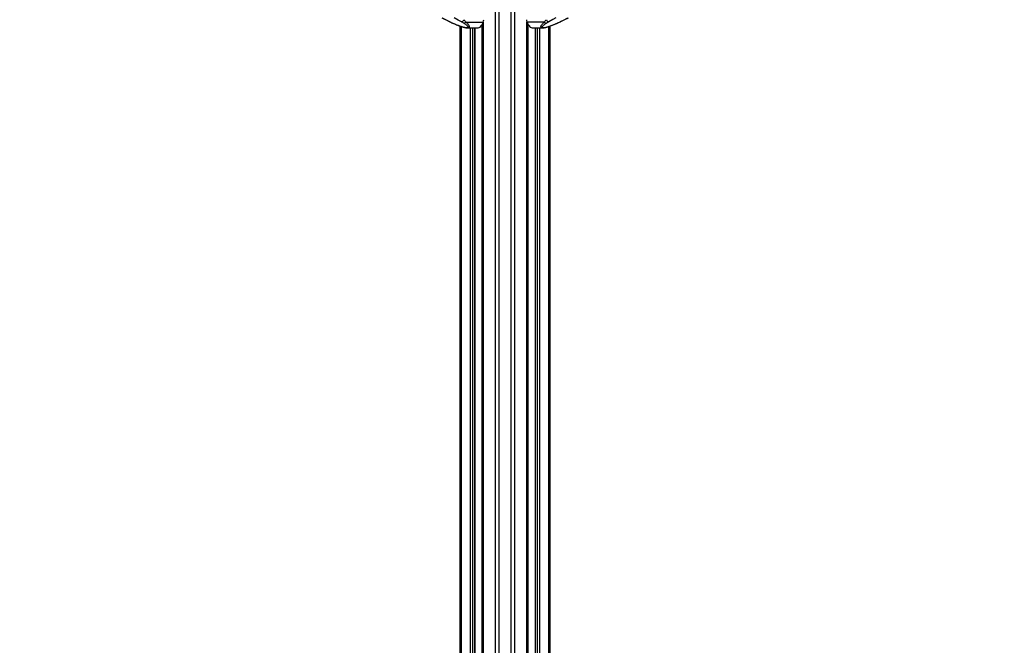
# Model space of a CAD drawing. Header units: millimetres. Extents: x 10 to 10348, y 8 to 8288.
# Tile 24 of 129: x 2826 to 4428, y 1767 to 2785. Entities that reach past the tile are written whole.
import ezdxf

# ---------------------------------------------------------------- set-up
doc = ezdxf.new("R2010")
doc.units = ezdxf.units.MM
doc.layers.add('COMPONENT_GEOMETRY', color=7, linetype='Continuous')
doc.styles.add('SLDTEXTSTYLE0', font='TXT', dxfattribs={"width": 0.75})
doc.dimstyles.new('SLDDIMSTYLE1', dxfattribs={"dimtxt": 75, "dimasz": 3.302, "dimexe": 0, "dimexo": 0.0625, "dimgap": 18.75, "dimtad": 0, "dimtih": 1, "dimtoh": 1, "dimdec": 0, "dimrnd": 1e-09, "dimzin": 12, "dimdsep": 46, "dimtxsty": 'SLDTEXTSTYLE0', "dimsah": 1, "dimcen": 0.09, "dimadec": 0, "dimazin": 3, "dimtfac": 1, "dimtdec": 0, "dimtofl": 0, "dimtmove": 0, "dimatfit": 3, "dimfxl": 1, "dimfrac": 2, "dimtolj": 1, "dimtzin": 12, "dimarcsym": 0})

# ---------------------------------------------------------------- blocks, each defined once
blk = doc.blocks.new('_D_5')
at = {"layer": 'COMPONENT_GEOMETRY', "color": 7}
for p, q in [((3546.3, 3861.9), (417.2, 3861.9)), ((420.4, 3861.9), (420.4, 2365.1)), ((420.4, 749.3), (420.4, 2246)), ((3146.6, 749.3), (417.2, 749.3))]:
    blk.add_line(p, q, dxfattribs=at)
for points in [[(420.4, 3861.9), (419.9, 3858.6), (420.9, 3858.6)], [(420.4, 749.3), (420.9, 752.6), (419.9, 752.6)]]:
    blk.add_solid(points, dxfattribs=at)
at = {"layer": 'COMPONENT_GEOMETRY', "color": 7, "insert": (309.6, 2342.7), "char_height": 75, "attachment_point": 1, "style": 'SLDTEXTSTYLE0'}
blk.add_mtext('3113', dxfattribs=at)
blk = doc.blocks.new('_D_6')
at = {"layer": 'COMPONENT_GEOMETRY', "color": 7}
for p, q in [((6592.4, 3169.2), (6314.8, 3169.2)), ((6318, 3169.2), (6318, 2018.7)), ((6318, 749.3), (6318, 1899.7)), ((3149.5, 749.3), (6321.2, 749.3))]:
    blk.add_line(p, q, dxfattribs=at)
for points in [[(6318, 3169.2), (6317.5, 3165.9), (6318.5, 3165.9)], [(6318, 749.3), (6318.5, 752.6), (6317.5, 752.6)]]:
    blk.add_solid(points, dxfattribs=at)
at = {"layer": 'COMPONENT_GEOMETRY', "color": 7, "insert": (6207.2, 1996.4), "char_height": 75, "attachment_point": 1, "style": 'SLDTEXTSTYLE0'}
blk.add_mtext('2420', dxfattribs=at)

msp = doc.modelspace()

# ---------------------------------------------------------------- linework, layer by layer
at = {"color": 8, "linetype": 'Continuous', "lineweight": 25}
for p, q in [((3600.16, 977.9), (3600.16, 3851.9)), ((3605.7, 3851.9), (3605.7, 977.9)), ((3625.68, 977.9), (3625.68, 3851.9)), ((3631.22, 3851.9), (3631.22, 977.9)), ((3544.42, 2774.11), (3544.42, 977.9)), ((3559.66, 977.9), (3559.66, 2771.93)), ((3562.74, 2771.93), (3562.74, 1262.84)), ((3566.63, 1266.28), (3566.63, 2771.93)), ((3577.62, 2776.63), (3579.42, 2776.56)), ((3579.42, 2777.2), (3578.08, 2777.25)), ((3578.48, 1272.4), (3578.48, 2776.6)), ((3580.11, 2781.04), (3580.11, 977.9)), ((3651.26, 977.9), (3651.26, 2781.04)), ((3653.3, 2777.25), (3651.96, 2777.2)), ((3651.96, 2776.56), (3653.76, 2776.63)), ((3652.9, 2776.6), (3652.9, 977.9)), ((3664.74, 2771.93), (3664.74, 977.9)), ((3668.63, 977.9), (3668.63, 2771.93)), ((3671.72, 2771.93), (3671.72, 977.9)), ((3686.96, 977.9), (3686.96, 2774.11))]:
    msp.add_line(p, q, dxfattribs=at)
at = {"color": 7, "linetype": 'Continuous', "lineweight": 25}
for p, q in [((3512.71, 2788.32), (3525.38, 2781.99)), ((3706, 2781.99), (3718.66, 2788.32)), ((3526.04, 2781.81), (3530.86, 2779.55)), ((3542.74, 977.9), (3542.74, 2774.68)), ((3548.59, 2779.55), (3544.77, 2781.81)), ((3551.9, 2781.41), (3580.26, 2781.41)), ((3554.32, 2771.93), (3570.11, 2771.93)), ((3566.85, 1266.39), (3566.85, 2771.93)), ((3575.06, 2774.06), (3576.12, 2774.06)), ((3576.12, 2774.06), (3576.12, 2774.96)), ((3577.62, 2776.63), (3579.42, 2776.56)), ((3579.42, 2779.5), (3579.42, 977.9)), ((3679.48, 2781.41), (3651.12, 2781.41)), ((3651.96, 977.9), (3651.96, 2779.5)), ((3651.96, 2776.56), (3653.76, 2776.63)), ((3655.26, 2774.96), (3655.26, 2774.06)), ((3656.32, 2774.06), (3655.26, 2774.06)), ((3661.27, 2771.93), (3677.06, 2771.93)), ((3664.53, 2771.93), (3664.53, 977.9)), ((3686.61, 2781.81), (3682.78, 2779.55)), ((3688.64, 2774.68), (3688.64, 977.9)), ((3700.52, 2779.55), (3705.34, 2781.81))]:
    msp.add_line(p, q, dxfattribs=at)
at = {"color": 7, "linetype": 'Continuous', "lineweight": 25, "flags": 128}
for points in [[(3513.37, 2788.15), (3518.87, 2785.4), (3526.04, 2781.81)], [(3544.77, 2781.81), (3539.65, 2784.56), (3532.98, 2788.15)], [(3698.4, 2788.15), (3693.28, 2785.4), (3686.61, 2781.81)], [(3705.34, 2781.81), (3710.84, 2784.56), (3718.01, 2788.15)], [(3525.38, 2781.99), (3525.59, 2781.9), (3526.04, 2781.81)]]:
    msp.add_lwpolyline(points, dxfattribs=at)
at = {"color": 8, "linetype": 'Continuous', "lineweight": 25, "flags": 128}
for points in [[(3530.36, 2779.64), (3530.57, 2779.57), (3530.86, 2779.55)], [(3701.01, 2779.64), (3700.81, 2779.57), (3700.52, 2779.55)], [(3706, 2781.99), (3705.79, 2781.9), (3705.34, 2781.81)]]:
    msp.add_lwpolyline(points, dxfattribs=at)
at = {"color": 7, "linetype": 'Continuous', "lineweight": 25}
for centre, radius, start, end in [((3543.92, 2786.36), 4.63, 280.5843, 345.2323), ((3548.43, 2783.72), 4.17, 272.27334, 326.4098), ((3569.96, 2781.87), 9.94, 270.82875, 308.25547), ((3564.75, 2786.88), 16.45, 308.81889, 340.57441), ((3567.91, 2786.03), 13.19, 339.46728, 356.29628), ((3663.47, 2786.03), 13.19, 183.70372, 200.53272), ((3666.63, 2786.88), 16.45, 199.42559, 231.18111), ((3661.41, 2781.87), 9.94, 231.74453, 269.17125), ((3682.95, 2783.72), 4.17, 213.5902, 267.72666), ((3687.46, 2786.36), 4.63, 194.7677, 259.4157)]:
    msp.add_arc(centre, radius, start, end, dxfattribs=at)
for points, knots in [([(3525.4, 2781.99), (3525.72, 2781.82), (3526.83, 2781.26), (3528.49, 2780.47), (3529.89, 2779.86), (3530.37, 2779.64)], [0, 0, 0, 0, 0.2108043, 0.725035, 1, 1, 1, 1]), ([(3530.36, 2779.64), (3531.36, 2779.2), (3533.43, 2778.3), (3536.53, 2777.02), (3539.52, 2775.84), (3542.23, 2774.84), (3544.68, 2774.01), (3546.84, 2773.33), (3548.74, 2772.8), (3550.47, 2772.39), (3552.07, 2772.1), (3553.35, 2771.94), (3554.06, 2771.95), (3554.32, 2771.96)], [0, 0, 0, 0, 0.1404087, 0.2892934, 0.413942, 0.5268379, 0.6254751, 0.7075514, 0.779599, 0.844238, 0.9050638, 0.9657103, 1, 1, 1, 1]), ([(3530.86, 2779.55), (3532.49, 2778.84), (3535.59, 2777.5), (3540.46, 2775.57), (3544.43, 2774.18), (3547.48, 2773.25), (3549.59, 2772.7), (3551.6, 2772.29), (3553.28, 2772.14), (3554.47, 2772.23), (3555.25, 2772.62), (3555.36, 2773.26), (3555.03, 2774.03), (3554.31, 2775.01), (3553, 2776.31), (3550.98, 2777.92), (3549.39, 2779.01), (3548.59, 2779.55)], [0, 0, 0, 0, 0.1200439, 0.2271718, 0.3338359, 0.3739226, 0.4139051, 0.4609803, 0.4957187, 0.5304593, 0.571625, 0.6316941, 0.6777421, 0.7238543, 0.8156716, 0.907871, 1, 1, 1, 1]), ([(3548.39, 2785.18), (3549.06, 2784.55), (3550.39, 2783.29), (3551.4, 2782.04), (3551.9, 2781.41)], [0, 0, 0, 0, 0.4969511, 1, 1, 1, 1]), ([(3682.78, 2779.55), (3681.76, 2778.84), (3679.83, 2777.5), (3677.54, 2775.57), (3676.38, 2774.18), (3676.05, 2773.25), (3676.13, 2772.7), (3676.66, 2772.29), (3677.78, 2772.14), (3679.3, 2772.23), (3681.49, 2772.62), (3683.96, 2773.26), (3686.43, 2774.03), (3689.33, 2775.01), (3692.82, 2776.31), (3696.78, 2777.92), (3699.27, 2779.01), (3700.52, 2779.55)], [0, 0, 0, 0, 0.1200439, 0.2271718, 0.3338359, 0.3739226, 0.4139051, 0.4609803, 0.4957187, 0.5304593, 0.571625, 0.6316941, 0.6777421, 0.7238543, 0.8156716, 0.907871, 1, 1, 1, 1]), ([(3677.12, 2771.95), (3677.34, 2771.95), (3678.03, 2771.94), (3679.3, 2772.1), (3680.91, 2772.39), (3682.62, 2772.8), (3684.45, 2773.3), (3686.44, 2773.93), (3688.68, 2774.68), (3691.18, 2775.58), (3693.93, 2776.65), (3696.94, 2777.88), (3699.34, 2778.89), (3700.71, 2779.51), (3701.01, 2779.64)], [0, 0, 0, 0, 0.0292769, 0.0927741, 0.154214, 0.2182041, 0.2877092, 0.3650636, 0.4516336, 0.5558648, 0.6735877, 0.8037363, 0.9560521, 1, 1, 1, 1]), ([(3679.48, 2781.41), (3679.97, 2782.03), (3680.98, 2783.28), (3682.31, 2784.54), (3682.99, 2785.18)], [0, 0, 0, 0, 0.4966175, 1, 1, 1, 1]), ([(3701.01, 2779.64), (3701.59, 2779.9), (3703.1, 2780.57), (3704.74, 2781.36), (3705.77, 2781.88), (3705.99, 2781.99)], [0, 0, 0, 0, 0.33146752, 0.85676898, 1, 1, 1, 1])]:
    msp.add_open_spline(points, degree=3, knots=knots, dxfattribs=at)
at = {"color": 8, "linetype": 'Continuous', "lineweight": 25}
for points, knots in [([(3551.9, 2781.41), (3552.98, 2780.36), (3554.61, 2778.78), (3556.18, 2776.74), (3556.96, 2775.41), (3557.33, 2774.3), (3557.37, 2773.31), (3556.89, 2772.49), (3555.79, 2772), (3554.76, 2771.96), (3554.32, 2771.95)], [0, 0, 0, 0, 0.2614476, 0.3953116, 0.5290565, 0.6207276, 0.7135797, 0.8397939, 0.930624, 1, 1, 1, 1]), ([(3677.12, 2771.95), (3677.03, 2771.94), (3676.35, 2771.9), (3675.34, 2772.1), (3674.43, 2772.58), (3674.05, 2773.31), (3674.01, 2774.14), (3674.3, 2775.13), (3675.11, 2776.65), (3676.71, 2778.74), (3678.53, 2780.5), (3679.48, 2781.41)], [0, 0, 0, 0, 0.0125651, 0.0909153, 0.1933014, 0.2746545, 0.3579725, 0.4599337, 0.5619954, 0.7729695, 1, 1, 1, 1])]:
    msp.add_open_spline(points, degree=3, knots=knots, dxfattribs=at)

# ---------------------------------------------------------------- dimensions: what is measured, and where the dimension line sits
at = {"layer": 'COMPONENT_GEOMETRY', "color": 7}
for base, p1, p2, picture, middle in [((420.41, 3861.9), (3147.88, 749.25), (3547.61, 3861.9), '_D_5', (420.41, 2305.58)), ((6318.02, 749.25), (6593.64, 3169.16), (3148.27, 749.25), '_D_6', (6318.02, 1959.21))]:
    dim = msp.add_linear_dim(base=base, p1=p1, p2=p2, angle=90, dimstyle='SLDDIMSTYLE1', dxfattribs=at)
    dim.commit()
    dim.dimension.update_dxf_attribs({"geometry": picture, "text_midpoint": middle, "dimtype": 160})

doc.saveas('drawing.dxf')
